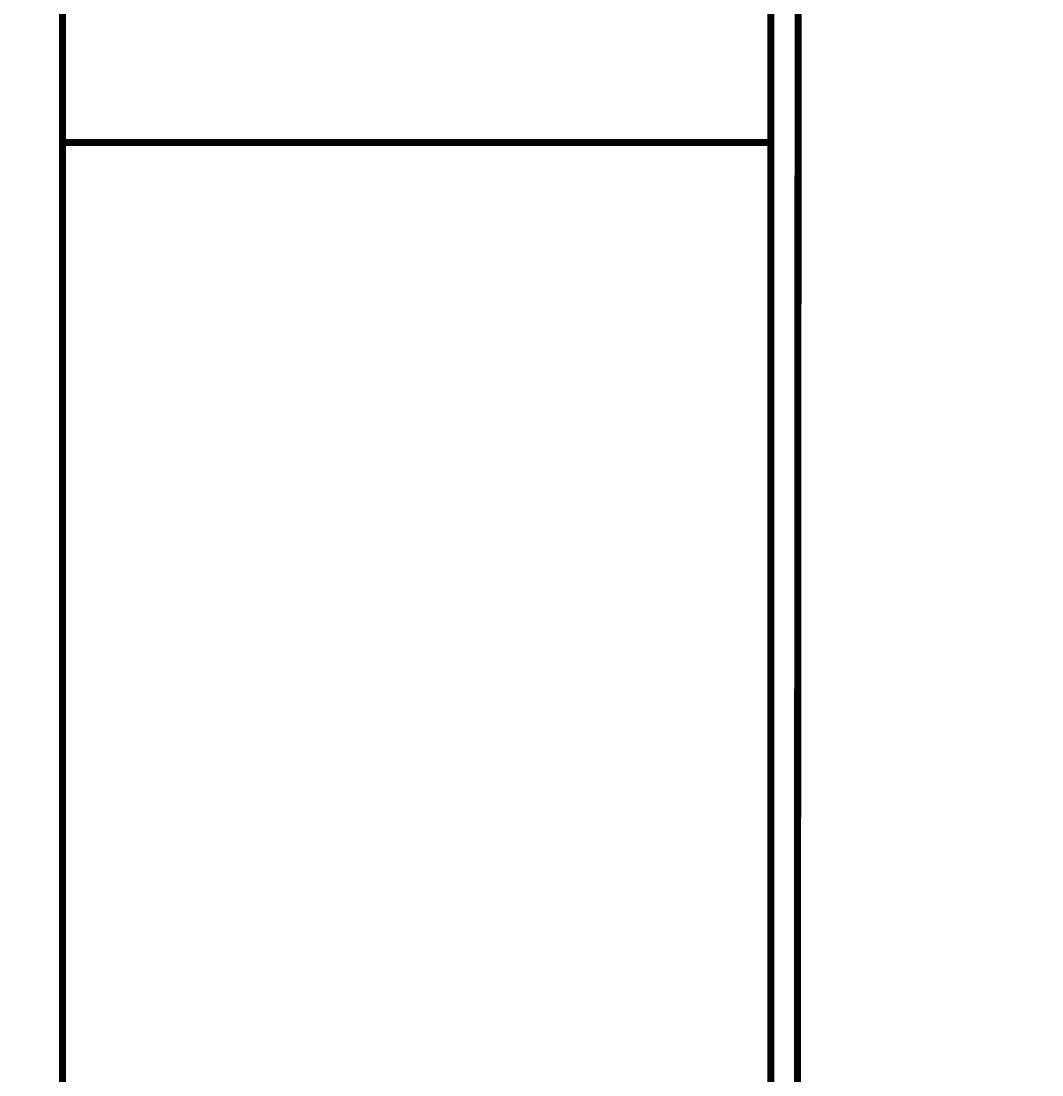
# Model space of a CAD drawing. Header units: millimetres. Extents: x 747415 to 1601423, y -236173 to 551995.
# Tile 189 of 256: x 1034905 to 1035049, y 81047 to 81195. Entities that reach past the tile are written whole.
import ezdxf

# ---------------------------------------------------------------- set-up
doc = ezdxf.new("R2010")
doc.units = ezdxf.units.MM
doc.header["$LTSCALE"] = 100
doc.header["$MEASUREMENT"] = 0
doc.layers.get('DEFPOINTS').update_dxf_attribs({"color": 6, "linetype": 'CONTINUOUS', "lineweight": 0})
for name, color, linetype, lineweight in [('T--A9042_BEPLANTING', 90, 'CONTINUOUS', 0), ('T--L9042_BEPLANTING', 90, 'CONTINUOUS', 0), ('T--M9040_Terrein_Afwerking_Plein', 244, 'CONTINUOUS', 0)]:
    doc.layers.add(name, color=color, linetype=linetype, lineweight=lineweight)
doc.styles.add('Raymond nov 2012', font='isocpeur.ttf', dxfattribs={"height": 1500})
doc.styles.get("Standard").update_dxf_attribs({"font": 'arial.ttf'})
doc.dimstyles.get("Standard").update_dxf_attribs({"dimtxt": 0.18, "dimasz": 500, "dimexe": 0.18, "dimexo": 0.0625, "dimgap": 0.09, "dimtad": 0, "dimtoh": 1, "dimdec": 0, "dimzin": 0, "dimdsep": 46, "dimtxsty": 'Standard', "dimcen": 0.09, "dimadec": 0, "dimazin": 0, "dimtfac": 1, "dimtdec": 0, "dimtofl": 0, "dimtmove": 0, "dimatfit": 3, "dimfxl": 1, "dimtolj": 1, "dimtzin": 0, "dimarcsym": 0})

# ---------------------------------------------------------------- blocks, each defined once
blk = doc.blocks.new('*D122')
at = {"layer": 'DEFPOINTS', "color": 0, "linetype": 'Continuous', "transparency": 16777216}
for p in [(1057410.445462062, 83333.07668300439), (1057410.445462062, 83333.07668300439), (1034916.890846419, 83291.41001633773)]:
    blk.add_point(p, dxfattribs=at)
at = {"layer": 'T--M9040_Terrein_Afwerking_Plein', "color": 0, "linetype": 'Continuous', "lineweight": -2, "transparency": 16777216}
for p, q in [((1034916.890846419, 83291.47251633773), (1034916.890846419, 83333.25668300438)), ((1035416.890846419, 83333.07668300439), (1041401.078154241, 83333.07668300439)), ((1056910.445462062, 83333.07668300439), (1050926.258154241, 83333.07668300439)), ((1057410.445462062, 83333.13918300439), (1057410.445462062, 83333.25668300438))]:
    blk.add_line(p, q, dxfattribs=at)
at = {"layer": 'T--M9040_Terrein_Afwerking_Plein', "color": 0, "linetype": 'Continuous', "transparency": 16777216}
for points in [[(1035416.890846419, 83416.41001633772), (1035416.890846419, 83249.74334967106), (1034916.890846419, 83333.07668300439)], [(1056910.445462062, 83416.41001633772), (1056910.445462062, 83249.74334967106), (1057410.445462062, 83333.07668300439)]]:
    blk.add_solid(points, dxfattribs=at)
at = {"layer": 'T--M9040_Terrein_Afwerking_Plein', "color": 0, "linetype": 'Continuous', "transparency": 16777216, "insert": (1046163.668154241, 83333.07668300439), "char_height": 1500, "attachment_point": 5, "style": 'Raymond nov 2012'}
blk.add_mtext('\\A1;22,5 meter', dxfattribs=at)

msp = doc.modelspace()

# ---------------------------------------------------------------- hatches: boundary and pattern name
at = {"layer": 'T--A9042_BEPLANTING'}
h = msp.add_hatch(dxfattribs=at)
h.set_pattern_fill('GRASS', color=256, scale=1500, style=0)
h.set_pattern_definition([(90, (0, 0), (-1060.6601715, 1060.6601715), [281.25, -1840.0703445]), (45, (0, 0), (-1060.660171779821, 1060.660171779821), [281.25, -1218.75]), (135, (0, 0), (-1060.660171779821, -1060.660171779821), [281.25, -1218.75])])
edge = h.paths.add_edge_path()
edge.add_line((1194589.183356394, 247525.192587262), (1194593.639969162, 247264.8808100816))
edge.add_line((1194593.639969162, 247264.8808100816), (1189597.041730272, 247120.8431923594))
edge.add_line((1189597.041730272, 247120.8431923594), (1179615.176007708, 246734.4244738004))
edge.add_line((1179615.176007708, 246734.4244738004), (1169673.169393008, 246260.9255668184))
edge.add_line((1169673.169393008, 246260.9255668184), (1159743.156334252, 245284.4291924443))
edge.add_line((1159743.156334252, 245284.4291924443), (1149794.30236185, 244232.03728765))
edge.add_line((1149794.30236185, 244232.03728765), (1139904.319447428, 243419.6205866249))
edge.add_line((1139904.319447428, 243419.6205866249), (1138613.746601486, 243325.0213716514))
edge.add_line((1138613.746601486, 243325.0213716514), (1135690.007365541, 243117.1966120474))
edge.add_line((1135690.007365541, 243117.1966120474), (1132771.926390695, 242932.5034314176))
edge.add_line((1132771.926390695, 242932.5034314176), (1129859.397656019, 242758.5988470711))
edge.add_line((1129859.397656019, 242758.5988470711), (1126616.556349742, 242566.5753201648))
edge.add_line((1126616.556349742, 242566.5753201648), (1123385.963933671, 242364.6948826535))
edge.add_line((1123385.963933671, 242364.6948826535), (1120184.728324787, 242139.8331525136))
edge.add_line((1120184.728324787, 242139.8331525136), (1117014.113231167, 241880.0113158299))
edge.add_line((1117014.113231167, 241880.0113158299), (1113876.289209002, 241570.2278570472))
edge.add_line((1113876.289209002, 241570.2278570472), (1110773.76022133, 241198.3186825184))
edge.add_line((1110773.76022133, 241198.3186825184), (1107692.213832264, 240764.7203510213))
edge.add_line((1107692.213832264, 240764.7203510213), (1104624.361163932, 240306.9246438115))
edge.add_line((1104624.361163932, 240306.9246438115), (1101572.464524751, 239835.8275239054))
edge.add_line((1101572.464524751, 239835.8275239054), (1100403.086110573, 239650.923588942))
edge.add_line((1100403.086110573, 239650.923588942), (1097780.987009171, 239217.9897417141))
edge.add_line((1097780.987009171, 239217.9897417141), (1095157.329452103, 238732.8300155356))
edge.add_line((1095157.329452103, 238732.8300155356), (1092526.921808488, 238274.0522847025))
edge.add_line((1092526.921808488, 238274.0522847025), (1089457.602094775, 237766.05085837))
edge.add_line((1089457.602094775, 237766.05085837), (1086388.729915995, 237224.8457167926))
edge.add_line((1086388.729915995, 237224.8457167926), (1083401.545382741, 236651.6678591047))
edge.add_line((1083401.545382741, 236651.6678591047), (1080469.384639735, 236024.4590125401))
edge.add_line((1080469.384639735, 236024.4590125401), (1077519.444416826, 235269.8228896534))
edge.add_line((1077519.444416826, 235269.8228896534), (1074567.866792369, 234454.4976983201))
edge.add_line((1074567.866792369, 234454.4976983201), (1071611.50523844, 233602.3195103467))
edge.add_line((1071611.50523844, 233602.3195103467), (1068661.405925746, 232725.2908456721))
edge.add_line((1068661.405925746, 232725.2908456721), (1065719.423833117, 231822.3812893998))
edge.add_line((1065719.423833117, 231822.3812893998), (1062684.54004048, 230856.1087285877))
edge.add_line((1062684.54004048, 230856.1087285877), (1059866.19601153, 229920.8363846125))
edge.add_line((1059866.19601153, 229920.8363846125), (1056845.380909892, 228880.0349692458))
edge.add_line((1056845.380909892, 228880.0349692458), (1054034.149773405, 227860.4514944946))
edge.add_line((1054034.149773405, 227860.4514944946), (1051908.682056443, 227043.858742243))
edge.add_line((1051908.682056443, 227043.858742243), (1051192.353836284, 226766.2784363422))
edge.add_line((1051192.353836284, 226766.2784363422), (1050671.689749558, 226564.5188345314))
edge.add_line((1050671.689749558, 226564.5188345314), (1049927.630866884, 226262.6203580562))
edge.add_line((1049927.630866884, 226262.6203580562), (1049070.319516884, 225903.5402754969))
edge.add_line((1049070.319516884, 225903.5402754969), (1048360.834247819, 225606.3763233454))
edge.add_line((1048360.834247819, 225606.3763233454), (1045574.184821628, 224396.8677191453))
edge.add_line((1045574.184821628, 224396.8677191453), (1042746.022929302, 223102.0623231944))
edge.add_line((1042746.022929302, 223102.0623231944), (1039916.203501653, 221736.5614729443))
edge.add_line((1039916.203501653, 221736.5614729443), (1037264.037965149, 220364.5489902))
edge.add_line((1037264.037965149, 220364.5489902), (1036639.03621457, 220037.9065253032))
edge.add_line((1036639.03621457, 220037.9065253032), (1035761.730695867, 219567.0841902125))
edge.add_line((1035761.730695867, 219567.0841902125), (1034455.172790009, 218860.0200611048))
edge.add_line((1034455.172790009, 218860.0200611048), (1031834.518699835, 217415.2066519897))
edge.add_line((1031834.518699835, 217415.2066519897), (1029063.531879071, 215837.5202211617))
edge.add_line((1029063.531879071, 215837.5202211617), (1026493.512890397, 214322.9161664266))
edge.add_line((1026493.512890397, 214322.9161664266), (1023661.373834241, 212596.8096402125))
edge.add_line((1023661.373834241, 212596.8096402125), (1021148.700874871, 211011.9131839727))
edge.add_line((1021148.700874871, 211011.9131839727), (1018664.489287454, 209394.7233028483))
edge.add_line((1018664.489287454, 209394.7233028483), (1016111.629667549, 207674.0512409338))
edge.add_line((1016111.629667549, 207674.0512409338), (1013541.964280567, 205866.6755217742))
edge.add_line((1013541.964280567, 205866.6755217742), (1011054.819466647, 204060.9387537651))
edge.add_line((1011054.819466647, 204060.9387537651), (1008551.610144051, 202180.9328117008))
edge.add_line((1008551.610144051, 202180.9328117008), (1006071.976743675, 200261.2710021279))
edge.add_line((1006071.976743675, 200261.2710021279), (1003623.025875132, 198305.8767964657))
edge.add_line((1003623.025875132, 198305.8767964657), (1001255.469395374, 196356.5407296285))
edge.add_line((1001255.469395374, 196356.5407296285), (998895.9700791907, 194358.2368083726))
edge.add_line((998895.9700791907, 194358.2368083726), (996592.8944766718, 192340.97313271))
edge.add_line((996592.8944766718, 192340.97313271), (994271.1875043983, 190253.0937113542))
edge.add_line((994271.1875043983, 190253.0937113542), (992089.7994582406, 188232.7127051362))
edge.add_line((992089.7994582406, 188232.7127051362), (989855.1262473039, 186096.7350539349))
edge.add_line((989855.1262473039, 186096.7350539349), (987565.6823597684, 183840.7790538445))
edge.add_line((987565.6823597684, 183840.7790538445), (985556.7299641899, 181812.4301056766))
edge.add_line((985556.7299641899, 181812.4301056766), (983340.2350928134, 179499.9136924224))
edge.add_line((983340.2350928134, 179499.9136924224), (981234.4224591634, 177237.5646176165))
edge.add_line((981234.4224591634, 177237.5646176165), (979162.9404837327, 174943.2150951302))
edge.add_line((979162.9404837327, 174943.2150951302), (977214.6912824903, 172724.589817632))
edge.add_line((977214.6912824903, 172724.589817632), (975036.892136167, 170165.0712242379))
edge.add_line((975036.892136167, 170165.0712242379), (973160.4115033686, 167901.1060704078))
edge.add_line((973160.4115033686, 167901.1060704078), (971300.1449704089, 165540.1855951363))
edge.add_line((971300.1449704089, 165540.1855951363), (970653.4890049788, 164750.3471993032))
edge.add_line((970653.4890049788, 164750.3471993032), (969323.9063495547, 163031.6935432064))
edge.add_line((969323.9063495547, 163031.6935432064), (967532.3890671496, 160664.5849141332))
edge.add_line((967532.3890671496, 160664.5849141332), (965620.3296934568, 158124.4459659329))
edge.add_line((965620.3296934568, 158124.4459659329), (963729.4845107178, 155559.8609294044))
edge.add_line((963729.4845107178, 155559.8609294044), (962160.0236949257, 153368.2046887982))
edge.add_line((962160.0236949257, 153368.2046887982), (960583.8528034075, 151476.8389314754))
edge.add_line((960583.8528034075, 151476.8389314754), (957868.105888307, 147829.1408545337))
edge.add_line((957868.105888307, 147829.1408545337), (955546.5790209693, 144354.9567769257))
edge.add_line((955546.5790209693, 144354.9567769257), (952781.7656181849, 139999.1011205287))
edge.add_line((952781.7656181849, 139999.1011205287), (950228.3086077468, 135925.6708781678))
edge.add_line((950228.3086077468, 135925.6708781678), (947689.5073290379, 131669.0703530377))
edge.add_line((947689.5073290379, 131669.0703530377), (945836.5112818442, 128467.425615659))
edge.add_line((945836.5112818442, 128467.425615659), (939785.2423897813, 117718.8764374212))
edge.add_line((939785.2423897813, 117718.8764374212), (930712.8691826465, 102774.4008732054))
edge.add_line((930712.8691826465, 102774.4008732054), (922173.5303168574, 90199.79888080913))
edge.add_arc((831492.4565277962, 157259.0671569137), 112782.9889888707, 306.6061945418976, 323.5168235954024, ccw=False)
edge.add_line((898746.2688379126, 66722.1833193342), (906881.3233336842, 58450.83916981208))
edge.add_arc((1039056.701679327, -43733.64882697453), 167068.8487659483, 138.0648379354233, 142.2924710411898, ccw=False)
edge.add_line((914773.9242214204, 67916.65997388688), (924725.8059382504, 83316.85696533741))
edge.add_line((924725.8059382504, 83316.85696533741), (935036.8651486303, 100427.9154699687))
edge.add_line((935036.8651486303, 100427.9154699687), (938271.2433296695, 105214.4104993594))
edge.add_line((938271.2433296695, 105214.4104993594), (944567.1507563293, 115601.1526881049))
edge.add_line((944567.1507563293, 115601.1526881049), (949536.6850096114, 124088.1309045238))
edge.add_line((949536.6850096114, 124088.1309045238), (954824.4722579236, 132626.5871638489))
edge.add_line((954824.4722579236, 132626.5871638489), (959827.8901647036, 140132.6712405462))
edge.add_line((959827.8901647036, 140132.6712405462), (963059.8116493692, 145135.1199469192))
edge.add_line((963059.8116493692, 145135.1199469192), (965500.1968948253, 148828.3561125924))
edge.add_line((965500.1968948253, 148828.3561125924), (966613.36124763, 150562.7860717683))
edge.add_line((966613.36124763, 150562.7860717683), (968025.3733845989, 152669.5835323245))
edge.add_line((968025.3733845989, 152669.5835323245), (969925.1473204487, 155201.5519725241))
edge.add_line((969925.1473204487, 155201.5519725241), (971712.1012870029, 157704.4647360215))
edge.add_line((971712.1012870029, 157704.4647360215), (973307.2852349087, 159791.4462344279))
edge.add_line((973307.2852349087, 159791.4462344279), (974380.7726253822, 161326.9360360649))
edge.add_line((974380.7726253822, 161326.9360360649), (975513.5, 162711.848063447))
edge.add_line((975513.5, 162711.848063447), (977022.752271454, 164676.5229055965))
edge.add_line((977022.752271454, 164676.5229055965), (979125.9893734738, 167160.9360769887))
edge.add_line((979125.9893734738, 167160.9360769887), (980701.6437046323, 168861.6585919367))
edge.add_line((980701.6437046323, 168861.6585919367), (983077.9971673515, 171627.5046208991))
edge.add_line((983077.9971673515, 171627.5046208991), (985074.3190954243, 173856.0293796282))
edge.add_line((985074.3190954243, 173856.0293796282), (986909.1324194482, 175828.5052957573))
edge.add_line((986909.1324194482, 175828.5052957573), (989063.6991808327, 178159.2564685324))
edge.add_line((989063.6991808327, 178159.2564685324), (991154.4284170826, 180245.1449423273))
edge.add_line((991154.4284170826, 180245.1449423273), (993121.204704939, 182057.6062035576))
edge.add_line((993121.204704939, 182057.6062035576), (995324.4937860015, 184142.0513353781))
edge.add_line((995324.4937860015, 184142.0513353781), (997280.2187862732, 186006.6117934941))
edge.add_line((997280.2187862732, 186006.6117934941), (999623.7444072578, 188200.4480386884))
edge.add_line((999623.7444072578, 188200.4480386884), (1002349.06450187, 190608.0645018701))
edge.add_line((1002349.06450187, 190608.0645018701), (1004754.956385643, 192653.0657104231))
edge.add_line((1004754.956385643, 192653.0657104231), (1007294.927512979, 194741.9176252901))
edge.add_line((1007294.927512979, 194741.9176252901), (1008978.786427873, 196161.9279653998))
edge.add_line((1008978.786427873, 196161.9279653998), (1011076.046827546, 197755.949886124))
edge.add_line((1011076.046827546, 197755.949886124), (1013065.241322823, 199247.8142550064))
edge.add_line((1013065.241322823, 199247.8142550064), (1015821.036522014, 201346.8817583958))
edge.add_line((1015821.036522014, 201346.8817583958), (1017686.715761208, 202722.5202187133))
edge.add_line((1017686.715761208, 202722.5202187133), (1020957.031043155, 204817.9703822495))
edge.add_line((1020957.031043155, 204817.9703822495), (1023228.197490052, 206313.4005862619))
edge.add_line((1023228.197490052, 206313.4005862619), (1026470.580287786, 208376.7444168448))
edge.add_line((1026470.580287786, 208376.7444168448), (1028603.548419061, 209658.4324395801))
edge.add_line((1028603.548419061, 209658.4324395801), (1030968.80069323, 211111.6365882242))
edge.add_line((1030968.80069323, 211111.6365882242), (1032974.55669337, 212278.4703822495))
edge.add_line((1032974.55669337, 212278.4703822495), (1034989.373018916, 213415.4703822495))
edge.add_line((1034989.373018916, 213415.4703822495), (1036654.679358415, 214452.7284323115))
edge.add_line((1036654.679358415, 214452.7284323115), (1038246.030028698, 215241.6525211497))
edge.add_line((1038246.030028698, 215241.6525211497), (1039948.347105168, 216202.7611835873))
edge.add_line((1039948.347105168, 216202.7611835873), (1041825.775407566, 217172.0387782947))
edge.add_line((1041825.775407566, 217172.0387782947), (1043014.130600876, 217759.8587245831))
edge.add_line((1043014.130600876, 217759.8587245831), (1045164.207278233, 218821.1446640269))
edge.add_line((1045164.207278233, 218821.1446640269), (1047341.541396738, 219812.4042785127))
edge.add_line((1047341.541396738, 219812.4042785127), (1050071.070380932, 221013.9847147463))
edge.add_line((1050071.070380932, 221013.9847147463), (1051244.220242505, 221490.9703822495))
edge.add_line((1051244.220242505, 221490.9703822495), (1052347.556048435, 221956.9703822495))
edge.add_line((1052347.556048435, 221956.9703822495), (1053649.505633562, 222430.4703822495))
edge.add_line((1053649.505633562, 222430.4703822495), (1054533.125616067, 222784.9703822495))
edge.add_line((1054533.125616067, 222784.9703822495), (1056086.056048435, 223306.4703822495))
edge.add_line((1056086.056048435, 223306.4703822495), (1057869.317007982, 223968.9703822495))
edge.add_line((1057869.317007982, 223968.9703822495), (1060574.556048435, 224929.9703822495))
edge.add_line((1060574.556048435, 224929.9703822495), (1063483.693448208, 225922.9703822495))
edge.add_line((1063483.693448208, 225922.9703822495), (1065608.902869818, 226631.5928420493))
edge.add_line((1065608.902869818, 226631.5928420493), (1069173.063766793, 227676.4703822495))
edge.add_line((1069173.063766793, 227676.4703822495), (1072281.976844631, 228625.6370851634))
edge.add_line((1072281.976844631, 228625.6370851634), (1075375.393685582, 229611.4703822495))
edge.add_line((1075375.393685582, 229611.4703822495), (1077123.927341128, 230119.6202965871))
edge.add_line((1077123.927341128, 230119.6202965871), (1080375.393685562, 230986.9703822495))
edge.add_line((1080375.393685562, 230986.9703822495), (1082892.59424849, 231747.063377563))
edge.add_line((1082892.59424849, 231747.063377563), (1087287.423228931, 232727.2950449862))
edge.add_line((1087287.423228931, 232727.2950449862), (1089726.850960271, 233304.2362615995))
edge.add_line((1089726.850960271, 233304.2362615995), (1092683.446469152, 233905.2273305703))
edge.add_line((1092683.446469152, 233905.2273305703), (1095564.39358423, 234529.0460324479))
edge.add_line((1095564.39358423, 234529.0460324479), (1098820.302557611, 235134.1241847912))
edge.add_line((1098820.302557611, 235134.1241847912), (1101429.170216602, 235680.8008375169))
edge.add_line((1101429.170216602, 235680.8008375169), (1102775.393686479, 235932.9703822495))
edge.add_line((1102775.393686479, 235932.9703822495), (1105482.445207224, 236248.9731120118))
edge.add_line((1105482.445207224, 236248.9731120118), (1107758.806802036, 236612.3974063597))
edge.add_line((1107758.806802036, 236612.3974063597), (1110496.734538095, 236978.709052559))
edge.add_line((1110496.734538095, 236978.709052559), (1115376.09056841, 237663.74762912))
edge.add_line((1115376.09056841, 237663.74762912), (1120160.891047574, 238162.6478780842))
edge.add_line((1120160.891047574, 238162.6478780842), (1122883.614224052, 238303.4541035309))
edge.add_line((1122883.614224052, 238303.4541035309), (1125390.668896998, 238461.9145557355))
edge.add_line((1125390.668896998, 238461.9145557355), (1128123.405194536, 238391.9703822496))
edge.add_line((1128123.405194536, 238391.9703822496), (1132768.170728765, 238736.4703822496))
edge.add_line((1132768.170728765, 238736.4703822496), (1135790.587054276, 239107.9661654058))
edge.add_line((1135790.587054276, 239107.9661654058), (1138342.939986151, 239481.4559637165))
edge.add_line((1138342.939986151, 239481.4559637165), (1142060.429729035, 239524.4703822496))
edge.add_line((1142060.429729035, 239524.4703822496), (1147419.917958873, 239838.0534921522))
edge.add_line((1147419.917958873, 239838.0534921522), (1152508.673443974, 240937.7589930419))
edge.add_line((1152508.673443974, 240937.7589930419), (1161790.444571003, 241405.2496544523))
edge.add_line((1161790.444571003, 241405.2496544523), (1166293.103583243, 242414.3174930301))
edge.add_line((1166293.103583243, 242414.3174930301), (1170003.913318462, 243136.4703822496))
edge.add_line((1170003.913318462, 243136.4703822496), (1182817.631044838, 243902.9703822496))
edge.add_line((1182817.631044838, 243902.9703822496), (1191677.386953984, 244103.4703822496))
edge.add_line((1191677.386953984, 244103.4703822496), (1200992.076095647, 244164.4703822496))
edge.add_line((1200992.076095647, 244164.4703822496), (1212315.556048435, 244345.4703822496))
edge.add_line((1212315.556048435, 244345.4703822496), (1212435.360344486, 247419.9703822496))
edge.add_line((1212435.360344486, 247419.9703822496), (1205479.360384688, 247503.5173473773))
edge.add_line((1205479.360384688, 247503.5173473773), (1202606.248328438, 247460.6223195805))
edge.add_line((1202606.248328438, 247460.6223195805), (1194593.639969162, 247264.8808100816))
at = {"layer": 'T--A9042_BEPLANTING', "lineweight": 0}
h = msp.add_hatch(dxfattribs=at)
h.set_pattern_fill('GRASS', color=256, scale=1000, angle=2.544443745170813e-14, style=0)
h.set_pattern_definition([(90, (968263.6561779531, -42880.74541135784), (-707.1067810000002, 707.1067809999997), [187.5, -1226.713563]), (45.00000000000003, (968263.6561779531, -42880.74541135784), (-707.1067811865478, 707.1067811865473), [187.5, -812.5]), (135, (968263.6561779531, -42880.74541135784), (-707.1067811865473, -707.1067811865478), [187.4999999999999, -812.4999999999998])])
edge = h.paths.add_edge_path()
edge.add_line((1054666.89059243, 90958.07687630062), (1054666.89059243, 88708.07687630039))
edge.add_line((1039316.89059243, 88708.07687630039), (1059066.89059243, 88708.07687630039))
edge.add_line((1039316.89059243, 88708.07687630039), (1039316.89059243, 77958.07687630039))
edge.add_line((1034666.89059243, 90958.07687630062), (1034666.89059243, 72958.07687630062))
edge.add_line((1034666.89059243, 90958.07687630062), (1054666.89059243, 90958.07687630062))
edge.add_line((1039316.890846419, 88708.07668300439), (1059066.89084642, 88708.07668300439))
edge.add_line((1039316.890846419, 88708.07668300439), (1039316.890846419, 77958.07668300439))
edge.add_line((1034666.890846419, 90958.07668300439), (1034666.890846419, 72958.07668300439))
edge.add_line((1054666.89084642, 90958.07668300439), (1054666.890846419, 88708.07668300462))
edge.add_line((1034666.890846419, 90958.07668300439), (1054666.89084642, 90958.07668300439))
edge.add_line((1054666.89059243, 77958.07687630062), (1054666.89059243, 72958.07687630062))
edge.add_line((1039316.89059243, 77958.07687630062), (1059066.89059243, 77958.07687630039))
edge.add_line((1034666.89059243, 72958.07687630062), (1054666.89059243, 72958.07687630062))
edge.add_line((1054666.890846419, 77958.07668300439), (1054666.89084642, 72958.07668300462))
edge.add_line((1039316.890846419, 77958.07668300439), (1059066.890846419, 77958.07668300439))
edge.add_line((1034666.890846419, 72958.07668300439), (1054666.89084642, 72958.07668300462))

# ---------------------------------------------------------------- linework, layer by layer
at = {"layer": 'T--L9042_BEPLANTING', "const_width": 1}
for points in [[(1035022, 93078.18196679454), (1035222, 93078.18196679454), (1035222, 75278.18196679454), (1035010.445462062, 75278.18196679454)], [(1034910.445462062, 82178.18196679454), (1035010.445462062, 82178.18196679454), (1035010.445462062, 81178.18196679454), (1034910.445462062, 81178.18196679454)], [(1034910.445462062, 81178.18196679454), (1035010.445462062, 81178.18196679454), (1035010.445462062, 80178.18196679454), (1034910.445462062, 80178.18196679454)]]:
    msp.add_lwpolyline(points, close=True, dxfattribs=at)

# ---------------------------------------------------------------- dimensions: what is measured, and where the dimension line sits
at = {"layer": 'T--M9040_Terrein_Afwerking_Plein', "linetype": 'Continuous'}
dim = msp.add_linear_dim(base=(1057410.445462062, 83333.07668300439), p1=(1034916.890846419, 83291.41001633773), p2=(1057410.445462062, 83333.07668300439), text='22,5 meter', dimstyle='Standard', override={"dimtxsty": 'Raymond nov 2012'}, dxfattribs=at)
dim.commit()
dim.dimension.update_dxf_attribs({"geometry": '*D122', "text_midpoint": (1046163.668154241, 83333.07668300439)})

doc.saveas('drawing.dxf')
